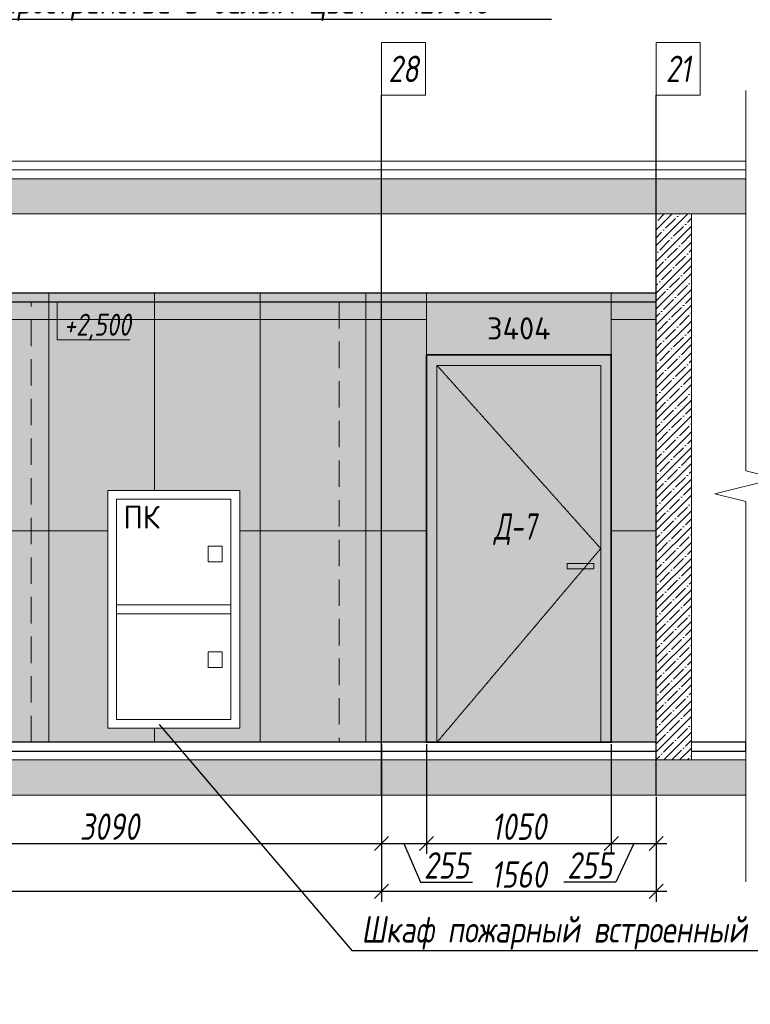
# Model space of a CAD drawing. Header units: millimetres. Extents: x -26888115 to 7466299, y -86687 to 22081.
# Tile 182 of 208: x 194461 to 198610, y 7076 to 12667. Entities that reach past the tile are written whole.
import ezdxf
from ezdxf import colors
from ezdxf.entities.mleader import LeaderData, LeaderLine
from ezdxf.math import Vec2, Vec3

# ---------------------------------------------------------------- set-up
doc = ezdxf.new("R2010")
doc.units = ezdxf.units.MM
for name, pattern in [('( Hidden )', [0.375, 0.25, -0.125]), ('DASHDOT', [25.4, 12.7, -6.35, 0, -6.35]), ('DASHED', [0.75, 0.5, -0.25]), ('DASHEDx20', [0.75, 0.5, -0.25])]:
    doc.linetypes.add(name, pattern=pattern)
doc.layers.get('Defpoints').update_dxf_attribs({"color": 31})
for name, color, linetype, lineweight in [('A-DETL-GENF', 7, 'Continuous', 5), ('dim_pot', 183, 'Continuous', 9), ('engineering', 20, 'Continuous', 13), ('meb', 26, 'Continuous', 15), ('Двери', 7, 'Continuous', 5), ('Отделка стен', 253, 'Continuous', 0)]:
    doc.layers.add(name, color=color, linetype=linetype, lineweight=lineweight)
doc.layers.add('dim_obm', color=7, linetype='Continuous', lineweight=9, true_color=0x005700)
doc.layers.add('dim_razv', color=7, linetype='DASHDOT', lineweight=9, true_color=0x285228)
doc.styles.add('fl_iso paper', font='isocpeur.ttf', dxfattribs={"width": 0.8, "oblique": 10})
doc.styles.add('GODT type AU', font='isocpeur.ttf')
doc.styles.add('GOST-2.304_Type-B', font='GOST_Common.ttf')
doc.styles.add('In tre', font='isocpeur.ttf', dxfattribs={"width": 0.8, "oblique": 10})
doc.dimstyles.new('In tre 1_50', dxfattribs={"dimtxt": 150, "dimasz": 80, "dimexe": 60, "dimexo": 10, "dimgap": 20, "dimtad": 1, "dimdec": 0, "dimrnd": 5, "dimzin": 0, "dimdsep": 46, "dimtxsty": 'fl_iso paper', "dimblk": 'OBLIQUE', "dimcen": 0, "dimdle": 60, "dimadec": 0, "dimazin": 0, "dimtfac": 1, "dimtdec": 0, "dimtofl": 0, "dimtmove": 1, "dimatfit": 1, "dimfxl": 40, "dimtolj": 1, "dimtzin": 0, "dimarcsym": 1})

# ---------------------------------------------------------------- blocks, each defined once
blk = doc.blocks.new('*U113')
at = {"color": 0, "linetype": 'ByBlock', "lineweight": -2}
for p, q in [((0, 0), (-6, 0)), ((80.34, 0), (0, 0)), ((167.69, 0), (87.34, 0)), ((167.69, 0), (173.69, 0))]:
    blk.add_line(p, q, dxfattribs=at)
blk.add_lwpolyline([(87.34, 0), (85.59, -7), (82.09, 7), (80.34, 0)], dxfattribs=at)
blk = doc.blocks.new('_Oblique')
at = {"color": 0, "linetype": 'ByBlock', "lineweight": -2}
blk.add_line((-0.5, -0.5), (0.5, 0.5), dxfattribs=at)
blk = doc.blocks.new('*D147')
at = {"layer": 'Defpoints', "color": 0, "linetype": 'ByBlock', "transparency": 16777216}
for p in [(193426, 8564), (196516, 8264), (196516, 7989.8)]:
    blk.add_point(p, dxfattribs=at)
at = {"layer": 'dim_razv', "color": 0, "linetype": 'ByBlock', "lineweight": -2, "transparency": 16777216}
for p, q in [((193426, 8554), (193426, 7929.8)), ((196516, 8254), (196516, 7929.8)), ((193366, 7989.8), (196576, 7989.8))]:
    blk.add_line(p, q, dxfattribs=at)
at = {"layer": 'dim_razv', "color": 0, "linetype": 'ByBlock', "lineweight": -2, "transparency": 16777216, "xscale": 80, "yscale": 80, "zscale": 80, "rotation": 180}
blk.add_blockref('_Oblique', (193426, 7989.8), dxfattribs=at)
at = {"layer": 'dim_razv', "color": 0, "linetype": 'ByBlock', "lineweight": -2, "transparency": 16777216, "xscale": 80, "yscale": 80, "zscale": 80}
blk.add_blockref('_Oblique', (196516, 7989.8), dxfattribs=at)
at = {"layer": 'dim_razv', "color": 0, "linetype": 'ByBlock', "transparency": 16777216, "insert": (194971, 8084.8), "char_height": 150, "attachment_point": 5, "style": 'fl_iso paper'}
blk.add_mtext('\\A1;3090', dxfattribs=at)
blk = doc.blocks.new('*D148')
at = {"layer": 'Defpoints', "color": 0, "linetype": 'ByBlock', "transparency": 16777216}
for p in [(196771, 8564), (197821, 8564), (197821, 7989.8)]:
    blk.add_point(p, dxfattribs=at)
at = {"layer": 'dim_razv', "color": 0, "linetype": 'ByBlock', "lineweight": -2, "transparency": 16777216}
for p, q in [((196771, 8554), (196771, 7929.8)), ((197821, 8554), (197821, 7929.8)), ((196711, 7989.8), (197881, 7989.8))]:
    blk.add_line(p, q, dxfattribs=at)
at = {"layer": 'dim_razv', "color": 0, "linetype": 'ByBlock', "lineweight": -2, "transparency": 16777216, "xscale": 80, "yscale": 80, "zscale": 80, "rotation": 180}
blk.add_blockref('_Oblique', (196771, 7989.8), dxfattribs=at)
at = {"layer": 'dim_razv', "color": 0, "linetype": 'ByBlock', "lineweight": -2, "transparency": 16777216, "xscale": 80, "yscale": 80, "zscale": 80}
blk.add_blockref('_Oblique', (197821, 7989.8), dxfattribs=at)
at = {"layer": 'dim_razv', "color": 0, "linetype": 'ByBlock', "transparency": 16777216, "insert": (197296, 8084.8), "char_height": 150, "attachment_point": 5, "style": 'fl_iso paper'}
blk.add_mtext('\\A1;1050', dxfattribs=at)
blk = doc.blocks.new('*D155')
at = {"layer": 'Defpoints', "color": 0, "linetype": 'ByBlock', "transparency": 16777216}
for p in [(176786, 8264), (196516, 8264), (196516, 7717.8)]:
    blk.add_point(p, dxfattribs=at)
at = {"layer": 'dim_razv', "color": 0, "linetype": 'ByBlock', "lineweight": -2, "transparency": 16777216}
for p, q in [((176786, 8254), (176786, 7657.8)), ((196516, 8254), (196516, 7657.8)), ((176726, 7717.8), (196576, 7717.8))]:
    blk.add_line(p, q, dxfattribs=at)
at = {"layer": 'dim_razv', "color": 0, "linetype": 'ByBlock', "lineweight": -2, "transparency": 16777216, "xscale": 80, "yscale": 80, "zscale": 80, "rotation": 180}
blk.add_blockref('_Oblique', (176786, 7717.8), dxfattribs=at)
at = {"layer": 'dim_razv', "color": 0, "linetype": 'ByBlock', "lineweight": -2, "transparency": 16777216, "xscale": 80, "yscale": 80, "zscale": 80}
blk.add_blockref('_Oblique', (196516, 7717.8), dxfattribs=at)
at = {"layer": 'dim_razv', "color": 0, "linetype": 'ByBlock', "transparency": 16777216, "insert": (186651, 7812.8), "char_height": 150, "attachment_point": 5, "style": 'fl_iso paper'}
blk.add_mtext('\\A1;19730', dxfattribs=at)
blk = doc.blocks.new('*D156')
at = {"layer": 'Defpoints', "color": 0, "linetype": 'ByBlock', "transparency": 16777216}
for p in [(196516, 8264), (198076, 8264), (198076, 7717.8)]:
    blk.add_point(p, dxfattribs=at)
at = {"layer": 'dim_razv', "color": 0, "linetype": 'ByBlock', "lineweight": -2, "transparency": 16777216}
for p, q in [((196516, 8254), (196516, 7657.8)), ((198076, 8254), (198076, 7657.8)), ((196456, 7717.8), (198136, 7717.8))]:
    blk.add_line(p, q, dxfattribs=at)
at = {"layer": 'dim_razv', "color": 0, "linetype": 'ByBlock', "lineweight": -2, "transparency": 16777216, "xscale": 80, "yscale": 80, "zscale": 80, "rotation": 180}
blk.add_blockref('_Oblique', (196516, 7717.8), dxfattribs=at)
at = {"layer": 'dim_razv', "color": 0, "linetype": 'ByBlock', "lineweight": -2, "transparency": 16777216, "xscale": 80, "yscale": 80, "zscale": 80}
blk.add_blockref('_Oblique', (198076, 7717.8), dxfattribs=at)
at = {"layer": 'dim_razv', "color": 0, "linetype": 'ByBlock', "transparency": 16777216, "insert": (197296, 7812.8), "char_height": 150, "attachment_point": 5, "style": 'fl_iso paper'}
blk.add_mtext('\\A1;1560', dxfattribs=at)
blk = doc.blocks.new('*D182')
at = {"layer": 'Defpoints', "color": 0, "linetype": 'ByBlock', "transparency": 16777216}
for p in [(196516, 8564), (196771, 8564), (196771, 7989.8)]:
    blk.add_point(p, dxfattribs=at)
at = {"layer": 'dim_razv', "color": 0, "linetype": 'ByBlock', "lineweight": -2, "transparency": 16777216}
for p, q in [((196516, 8554), (196516, 7929.8)), ((196771, 8554), (196771, 7929.8)), ((196456, 7989.8), (196831, 7989.8)), ((196643.5, 7989.8), (196738, 7769.8)), ((196738, 7769.8), (197032.5, 7769.8))]:
    blk.add_line(p, q, dxfattribs=at)
at = {"layer": 'dim_razv', "color": 0, "linetype": 'ByBlock', "lineweight": -2, "transparency": 16777216, "xscale": 80, "yscale": 80, "zscale": 80, "rotation": 180}
blk.add_blockref('_Oblique', (196516, 7989.8), dxfattribs=at)
at = {"layer": 'dim_razv', "color": 0, "linetype": 'ByBlock', "lineweight": -2, "transparency": 16777216, "xscale": 80, "yscale": 80, "zscale": 80}
blk.add_blockref('_Oblique', (196771, 7989.8), dxfattribs=at)
at = {"layer": 'dim_razv', "color": 0, "linetype": 'ByBlock', "transparency": 16777216, "insert": (196885.3, 7864.8), "char_height": 150, "attachment_point": 5, "style": 'fl_iso paper'}
blk.add_mtext('\\A1;255', dxfattribs=at)
blk = doc.blocks.new('*D183')
at = {"layer": 'Defpoints', "color": 0, "linetype": 'ByBlock', "transparency": 16777216}
for p in [(197821, 8264), (198076, 8264), (198076, 7989.8)]:
    blk.add_point(p, dxfattribs=at)
at = {"layer": 'dim_razv', "color": 0, "linetype": 'ByBlock', "lineweight": -2, "transparency": 16777216}
for p, q in [((197821, 8254), (197821, 7929.8)), ((198076, 8254), (198076, 7929.8)), ((197761, 7989.8), (198136, 7989.8)), ((197948.5, 7989.8), (197846, 7769.8)), ((197846, 7769.8), (197551.6, 7769.8))]:
    blk.add_line(p, q, dxfattribs=at)
at = {"layer": 'dim_razv', "color": 0, "linetype": 'ByBlock', "lineweight": -2, "transparency": 16777216, "xscale": 80, "yscale": 80, "zscale": 80, "rotation": 180}
blk.add_blockref('_Oblique', (197821, 7989.8), dxfattribs=at)
at = {"layer": 'dim_razv', "color": 0, "linetype": 'ByBlock', "lineweight": -2, "transparency": 16777216, "xscale": 80, "yscale": 80, "zscale": 80}
blk.add_blockref('_Oblique', (198076, 7989.8), dxfattribs=at)
at = {"layer": 'dim_razv', "color": 0, "linetype": 'ByBlock', "transparency": 16777216, "insert": (197698.8, 7864.8), "char_height": 150, "attachment_point": 5, "style": 'fl_iso paper'}
blk.add_mtext('\\A1;255', dxfattribs=at)

msp = doc.modelspace()

# ---------------------------------------------------------------- hatches: boundary and pattern name
at = {"layer": 'A-DETL-GENF'}
h = msp.add_hatch(dxfattribs=at)
h.set_pattern_fill('ANSI35', color=256, scale=20, style=0)
h.set_pattern_definition([(45, (32373.26, 722.8), (-89.80256, 89.80256), []), (45, (32463.07, 722.8), (-89.80256, 89.80256), [158.75, -31.75, 0, -31.75])])
h.paths.add_polyline_path([(154647.4, 11564), (198584.9, 11564), (198584.9, 11764), (154647.4, 11764)])
h.paths.add_polyline_path([(154647.4, 8264), (198584.9, 8264), (198584.9, 8464), (154647.4, 8464)])
h = msp.add_hatch(dxfattribs=at)
h.set_pattern_fill('ANSI35', color=256, scale=10, style=0)
h.set_pattern_definition([(45, (44870, 13356.9), (-44.90128, 44.90128), []), (45, (44914.9, 13356.9), (-44.90128, 44.90128), [79.375, -15.875, 0, -15.875])])
h.paths.add_polyline_path([(198076, 11564), (198276, 11564), (198276, 8464), (198076, 8464)])
at = {"layer": 'dim_obm'}
msp.add_hatch(color=256, dxfattribs=at).paths.add_polyline_path([(194742.7, 10996), (194674.7, 11064), (194606.6, 10996), (194618.2, 10984.4), (194674.7, 11040.9), (194731.1, 10984.4)], flags=0)
at = {"layer": 'dim_razv', "true_color": 0xeceae4, "transparency": 33554687}
h = msp.add_hatch(dxfattribs=at)
h.set_pattern_fill('AR-SAND', color=254, scale=3, angle=315)
h.paths.add_polyline_path([(155506, 8564), (155506, 11114), (162286, 11114), (162286, 8564), (161756, 8564), (161756, 10764), (160156, 10764), (160156, 8564)])
h.paths.add_polyline_path([(163986, 8564), (163986, 11114), (175456, 11114), (175456, 8564), (175226, 8564), (175226, 10764), (173776, 10764), (173776, 8564), (166506, 8564), (166506, 10744), (164546, 10744), (164546, 8564)])
h.paths.add_polyline_path([(172651, 8614), (173451, 8614), (173451, 9264), (172651, 9264)], flags=16)
h.paths.add_polyline_path([(176506, 11114), (179466, 11114), (179466, 8564), (176506, 8564)])
h.paths.add_polyline_path([(180516, 11114), (192376, 11114), (192376, 8564), (180516, 8564)])
h.paths.add_polyline_path([(182126, 9994), (182876, 9994), (182876, 8644), (182126, 8644)], flags=16)
h.paths.add_polyline_path([(194961, 9994), (195711, 9994), (195711, 8644), (194961, 8644)], flags=16)
h.paths.add_polyline_path([(193426, 11114), (196771, 11114), (196771, 8564), (193426, 8564)])
h.paths.add_polyline_path([(197821, 11114), (198076, 11114), (198076, 8564), (197821, 8564)])
at = {"layer": 'dim_razv', "true_color": 0xcccccc}
h = msp.add_hatch(dxfattribs=at)
h.set_pattern_fill('AR-SAND', color=254, scale=3, angle=315)
h.set_pattern_definition([(352.5, (76143.94, -2574.63), (100.42605, 107.2144), [0, -115.824, 0, -129.54, 0, -123.825]), (322.5, (76143.94, -2574.63), (247.41986, 56.70328), [0, -62.484, 0, -104.394, 0, -40.005]), (282.5, (76077.67, -2508.36), (168.0997, -167.48995), [0, -38.1, 0, -137.16, 0, -179.07]), (272.5, (76077.67, -2508.36), (209.26523, -114.68433), [0, -19.05, 0, -89.916, 0, -102.87])])
h.paths.add_polyline_path([(197571, 9579), (197721, 9579), (197721, 9549), (197571, 9549)])
at = {"layer": 'meb', "lineweight": 9, "true_color": 0x000000, "transparency": 33554687}
h = msp.add_hatch(dxfattribs=at)
h.set_pattern_fill('WOOD6', color=18, scale=500, angle=70, pattern_type=2)
h.set_pattern_definition([(65.6014, (43242.9, 13734.75), (171.008879, 469.846507), [32.596, -6486.6055]), (74.3987, (43280.486, 13721.068), (1582.275289, 5809.165425), [32.596, -6486.6065]), (66.9874, (43068.623, 13782.217), (171.0084906, 469.846981), [47.5655, -9465.5815]), (73.0127, (43040.432, 13792.478), (2608.34782, 8628.2388574), [47.5655, -9465.5825]), (65.4262, (43188.002, 13722.804), (2692.964117, 5936.9969055), [62.6995, -12477.2345]), (74.5739, (43314.86, 13676.631), (1582.2764426, 5809.1649888), [62.6995, -12477.2365]), (68.1525, (43100.649, 13738.635), (171.0092826, 469.8465317), [77.5405, -15430.521]), (71.8476, (42987.89, 13779.678), (4660.4585783, 14266.3986336), [77.5405, -15430.522]), (63.4182, (43140.162, 13737.556), (2008.926161, 4057.6106541), [65.4315, -13020.817]), (74.5739, (43366.544, 13657.82), (1582.2764426, 5809.1649888), [62.6995, -12477.2365]), (71.8476, (42947.954, 13794.214), (4660.4585783, 14266.3986336), [77.5405, -15430.522]), (70, (43253.25, 13361.2), (-469.8463, 171.01), [70, -430]), (70, (43201.57, 13380), (-469.8463, 171.01), [70, -430]), (70, (43084.1, 13422.74), (-469.8463, 171.01), [70, -430]), (69.209, (43010.3424, 13449.5903), (12954.03862925, 34127.60422081), [72.507, -72434.4025]), (69.5225, (42972.912, 13463.214), (171.01042241, 469.84603378), [100.0035, -59902.08]), (82.609, (42931.997, 13478.106), (4409.75308902, 34044.93653618), [48.674, -38890.441]), (61.4686, (42947.853, 13472.334), (1666.9538994, 3117.900554), [50.5595, -10061.3315]), (70.4775, (42908.7, 13486.585), (19880.30710864, 56082.73736222), [100.0035, -59902.08]), (70.7899, (42871.268, 13500.209), (11839.88184324, 34001.03541368), [72.507, -36430.962]), (70.7899, (42831.3314, 13514.745), (11839.88184324, 34001.03541368), [72.507, -36430.962]), (76.0724, (43108.051, 13488.52), (3378.7563056, 13668.722228), [118.163, -23514.439]), (63.9277, (43225.512, 13445.767), (4188.85944166, 8585.06869065), [118.163, -23514.4345]), (76.0724, (43036.079, 13517.376), (3378.7563056, 13668.722228), [118.163, -23514.439]), (63.9277, (42895.126, 13568.668), (4188.85944166, 8585.06869065), [118.163, -23514.4345]), (85.9453, (43187.3, 13523.525), (43.186263, 1580.547963), [36.4005, -3603.6525]), (80.954, (43152.263, 13485.73), (385.2068691, 2520.240605), [78.9385, -15708.7115]), (59.0461, (43189.85, 13472.05), (6795.4575344, 11360.9666392), [78.9385, -15708.706]), (80.954, (43007.897, 13556.898), (385.2068691, 2520.240605), [78.9385, -15708.7115]), (59.0461, (42942.119, 13580.84), (6795.4575344, 11360.9666392), [78.9385, -15708.706]), (74.7636, (43062.344, 13494.514), (1411.268487, 5339.318), [120.416, -5900.381]), (63.9277, (43277.195, 13426.956), (4188.85944166, 8585.06869065), [118.163, -23514.4345]), (63.9277, (42855.189, 13583.204), (4188.85944166, 8585.06869065), [118.163, -23514.4345]), (46.8016, (42959.2, 13569.3), (1794.733447, 2007.214747), [38.079, -3769.802]), (63.9911, (42938.258, 13526.375), (2179.9383233, 4527.455938), [47.7625, -9504.722]), (73.3664, (43128.606, 13406.546), (2266.322845, 7688.5481597), [82.6425, -8432.05]), (66.6337, (43157.073, 13396.185), (171.00869, 469.8466143), [82.6425, -8432.049]), (71.5911, (43043.389, 13437.562), (5515.5177835, 16615.6266733), [60.023, -17946.92]), (70, (43136.5, 13603.2), (-469.8463, 171.01), [62.5, -437.5]), (70, (43277.45, 13551.9), (-469.8463, 171.01), [62.5, -437.5]), (51.5652, (43219.8, 13642.06), (171.00867, 469.84671), [31.623, -1549.5145]), (63.2903, (43200.57, 13603.83), (2008.926495, 4057.6104033), [42.793, -8515.826]), (76.3401, (43189.876, 13559.835), (898.24016, 3929.77849), [45.277, -4482.415]), (80.6196, (43234.313, 13594.21), (385.2061187, 2520.240567), [40.697, -8098.712]), (92.6198, (43240.946, 13634.362), (-212.463999, 3801.952825), [32.5, -6467.497]), (70, (43164.67, 13563.7), (-469.8463, 171.01), [95, -405]), (70, (43230.45, 13539.75), (-469.8463, 171.01), [95, -405]), (73.3664, (43020.308, 13634.855), (2266.322845, 7688.5481597), [85.147, -8429.5455]), (66.6337, (42982.72, 13648.535), (171.00869, 469.8466143), [85.147, -8429.545]), (70, (43329.13, 13533.1), (-469.8463, 171.01), [62.5, -437.5]), (51.5652, (43187.3, 13523.53), (171.00867, 469.84671), [55.34, -1525.7975]), (65.2365, (43221.703, 13566.874), (171.009178, 469.846743), [30.104, -5990.692]), (77.4314, (42972.002, 13516.754), (1625.459454, 7389.714305), [57.987, -11539.4265]), (88.4349, (42984.62, 13573.35), (-127.82536, 1110.70212), [23.717, -1557.4215]), (63.66, (43157.87, 13661.94), (171.008346, 469.847107), [67.9155, -4459.7755]), (76.3401, (43298.82, 13610.637), (898.24016, 3929.77849), [67.9155, -4459.7765]), (71.273, (43064.521, 13632.065), (7054.6075495, 20844.2438088), [112.528, -22393.0265]), (68.7271, (42947.052, 13674.815), (171.0088508, 469.8466633), [112.528, -22393.0255]), (61.0275, (43197.166, 13652.957), (3162.809465, 5765.986942), [48.0885, -9569.6]), (70, (43094, 13610.7), (-469.8463, 171.01), [135, -365]), (76.3401, (43350.505, 13591.826), (898.24016, 3929.77849), [67.9155, -4459.7765]), (68.7271, (42907.115, 13689.351), (171.0088508, 469.8466633), [112.528, -22393.0255]), (60.5378, (43220.46, 13695.03), (171.009083, 469.84671), [45.6205, -2995.7595]), (70, (43044.7, 13716.44), (-469.8463, 171.01), [70, -430]), (70, (43016.5, 13726.7), (-469.8463, 171.01), [70, -430]), (79.211, (43262.944, 13629.016), (556.2152697, 2990.0877084), [93.7085, -18647.955]), (76.4916, (42988.8258, 13928.33), (14455.54399161, 60185.545455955), [57.862, -83980.958]), (76.4916, (43028.7628, 13913.794), (14455.54399161, 60185.545455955), [57.862, -83980.958]), (80.0418, (43065.6607, 13876.4108), (8425.60322164, 48013.86418706), [81.2445, -57297.7555]), (62.093, (43087.218, 13825.997), (6838.6377563, 12941.5171704), [121.152, -18051.623]), (63.5515, (43155.5792, 13867.627), (13892.44688303, 27933.073674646), [57.866, -89005.62]), (67.1373, (43185.471, 13832.803), (171.0122466, 469.845349), [50.0625, -9962.4325]), (71.7899, (43230.107, 13816.557), (4831.4685046, 14736.2447852), [80.039, -15927.7715]), (70, (43286.07, 13838.75), (-469.8463, 171.01), [40, -460]), (70, (43314.26, 13828.5), (-469.8463, 171.01), [40, -460]), (68.2101, (43342.87, 13775.515), (171.0098556, 469.8463527), [80.039, -15927.7715]), (68.2101, (43394.553, 13756.704), (171.0098556, 469.8463527), [80.039, -15927.7715]), (66.4238, (43214.077, 13779.825), (171.009185, 469.8468474), [40.078, -7975.5305]), (73.5763, (43331.538, 13737.072), (2095.3090965, 7218.702968), [40.078, -7975.5315]), (66.4238, (43129.504, 13810.606), (171.009185, 469.8468474), [40.078, -7975.5305]), (73.5763, (43012.044, 13853.355), (2095.3090965, 7218.702968), [40.078, -7975.5315]), (66.4238, (43256.363, 13764.434), (171.009185, 469.8468474), [40.078, -7975.5305]), (73.5763, (43289.252, 13752.463), (2095.3090965, 7218.702968), [40.078, -7975.5315]), (66.4238, (43169.44, 13796.07), (171.009185, 469.8468474), [40.078, -7975.5305]), (73.5763, (43383.22, 13718.26), (2095.3090965, 7218.702968), [40.078, -7975.5315]), (73.5763, (42972.107, 13867.89), (2095.3090965, 7218.702968), [40.078, -7975.5315]), (73.5763, (43054.33, 13837.968), (2095.3090965, 7218.702968), [40.078, -7975.5315]), (63.66, (43145.535, 13847.34), (171.008346, 469.847107), [22.6385, -4505.0525]), (76.3401, (43023.37, 13891.8), (898.24016, 3929.77849), [22.6385, -4505.0535]), (76.3401, (42983.435, 13906.34), (898.24016, 3929.77849), [22.6385, -4505.0535]), (70.2731, (43272.4, 13801.17), (-469.8466, 171.0099), [40.0005, -460.005]), (70, (43300.6, 13790.9), (-469.8463, 171.01), [40, -460]), (51.5652, (43104.12, 13923.6), (171.00867, 469.84671), [23.717, -1557.4205]), (92.6198, (43104.12, 13923.603), (-212.463999, 3801.952825), [24.375, -6475.622]), (71.5911, (43204.922, 13878.933), (5515.5177835, 16615.6266733), [30.012, -17976.931])])
h.paths.add_polyline_path([(196771, 10764), (197821, 10764), (197821, 11114), (196771, 11114)])
h.paths.add_polyline_path([(196771, 10764), (197821, 10764), (197821, 8564), (196771, 8564)])

# ---------------------------------------------------------------- linework, layer by layer
at = {"lineweight": 13}
for points in [[(196516, 11114), (196516, 12237.6)], [(198076, 11114), (198076, 12237.6)], [(198276, 8514), (198584.9, 8514), (198584.9, 8464), (154647.4, 8464), (154647.4, 8514), (155306, 8514)], [(155506, 8514), (198076, 8514)]]:
    msp.add_lwpolyline(points, dxfattribs=at)
at = {"lineweight": 30}
for points in [[(196516, 8264), (196516, 12237.6)], [(198076, 8264), (198076, 12237.6)], [(198076, 8564), (155506, 8564)], [(198276, 8514), (198584.9, 8514), (198584.9, 8564), (198276, 8564)], [(155506, 8514), (198076, 8514)]]:
    msp.add_lwpolyline(points, dxfattribs=at)
at = {"lineweight": 13}
for points in [[(154647.4, 11814), (198584.9, 11814), (198584.9, 11864), (154647.4, 11864)], [(198584.9, 11764), (154647.4, 11764), (154647.4, 11814), (198584.9, 11814)], [(154647.4, 11564), (198584.9, 11564), (198584.9, 11764), (154647.4, 11764)], [(198276, 8464), (198076, 8464), (198076, 11564), (198276, 11564)], [(198076, 11564), (198276, 11564), (198276, 8464), (198076, 8464)], [(193426, 11114), (196771, 11114), (196771, 8564), (193426, 8564)], [(196771, 10764), (197821, 10764), (197821, 11114), (196771, 11114)], [(197821, 11114), (198076, 11114), (198076, 8564), (197821, 8564)], [(196831, 10704), (197761, 10704), (197761, 8564), (196831, 8564)], [(194961, 8644), (194961, 9994), (195711, 9994), (195711, 8644)], [(194961, 9994), (195711, 9994), (195711, 8644), (194961, 8644)], [(195011, 8694), (195011, 9944), (195661, 9944), (195661, 8694)], [(195531, 9587.8), (195531, 9677.8), (195611, 9677.8), (195611, 9587.8)], [(197571, 9579), (197721, 9579), (197721, 9549), (197571, 9549)], [(195011, 9344), (195661, 9344), (195661, 9294), (195011, 9294)], [(195531, 8987.8), (195531, 9077.8), (195611, 9077.8), (195611, 8987.8)], [(154647.4, 8264), (198584.9, 8264), (198584.9, 8464), (154647.4, 8464)]]:
    msp.add_lwpolyline(points, close=True, dxfattribs=at)
at = {"lineweight": 30}
msp.add_lwpolyline([(198076, 11114), (155506, 11114), (155506, 11064), (198076, 11064)], close=True, dxfattribs=at)
at = {"color": 8, "linetype": 'DASHED', "lineweight": 0, "ltscale": 300}
msp.add_lwpolyline([(194526, 8564), (194526, 11064), (196276, 11064), (196276, 8564)], dxfattribs=at)
at = {"lineweight": 35}
msp.add_lwpolyline([(196771, 10764), (197821, 10764), (197821, 8564), (196771, 8564)], close=True, dxfattribs=at)
at = {"linetype": '( Hidden )', "lineweight": 13, "ltscale": 10}
msp.add_lwpolyline([(196831, 10704), (197761, 9664), (196831, 8564)], dxfattribs=at)
at = {"layer": 'dim_obm'}
msp.add_lwpolyline([(194674.7, 11064), (194674.7, 10984), (194674.7, 10848.5), (195085.6, 10848.5)], dxfattribs=at)
at = {"layer": 'dim_pot', "color": 10, "lineweight": 0}
for points in [[(196516, 12537.6), (196766, 12537.6), (196766, 12237.6), (196516, 12237.6)], [(198076, 12537.6), (198326, 12537.6), (198326, 12237.6), (198076, 12237.6)]]:
    msp.add_lwpolyline(points, close=True, dxfattribs=at)
at = {"layer": 'Отделка стен', "transparency": 33554687}
for points in [[(194026, 11114), (194026, 10964), (194626, 10964), (194626, 11114)], [(194626, 11114), (194626, 10964), (195226, 10964), (195226, 11114)], [(195226, 11114), (195226, 10964), (195826, 10964), (195826, 11114)], [(195826, 11114), (195826, 10964), (196426, 10964), (196426, 11114)], [(196426, 11114), (196426, 10964), (196771, 10964), (196771, 11114)], [(197821, 11114), (197821, 10964), (198076, 10964), (198076, 11114)], [(194026, 10964), (194026, 9764), (194626, 9764), (194626, 10964)], [(195826, 10964), (195826, 9764), (196426, 9764), (196426, 10964)], [(196426, 10964), (196426, 9764), (196771, 9764), (196771, 10964)], [(197821, 10964), (197821, 9764), (198076, 9764), (198076, 10964)], [(194026, 9764), (194026, 8564), (194626, 8564), (194626, 9764)], [(195826, 9764), (195826, 8564), (196426, 8564), (196426, 9764)], [(196426, 9764), (196426, 8564), (196771, 8564), (196771, 9764)], [(197821, 9764), (197821, 8564), (198076, 8564), (198076, 9764)]]:
    msp.add_lwpolyline(points, close=True, dxfattribs=at)
for points in [[(195226, 9994), (195226, 10964), (194626, 10964), (194626, 9764), (194961, 9764)], [(195711, 9764), (195826, 9764), (195826, 10964), (195226, 10964), (195226, 9994)], [(194961, 9764), (194626, 9764), (194626, 8564), (195226, 8564), (195226, 8644)], [(195226, 8644), (195226, 8564), (195826, 8564), (195826, 9764), (195711, 9764)]]:
    msp.add_lwpolyline(points, dxfattribs=at)

# ---------------------------------------------------------------- block references
at = {"lineweight": 13, "xscale": 25, "yscale": 25, "zscale": 25, "rotation": 270}
msp.add_blockref('*U113', (198584.9, 12114.3), dxfattribs=at)

# ---------------------------------------------------------------- texts
at = {"layer": 'dim_obm', "insert": (194713.1, 10997.7), "char_height": 125, "attachment_point": 1, "line_spacing_factor": 0.666667, "style": 'fl_iso paper'}
msp.add_mtext('+2,500', dxfattribs=at)
at = {"layer": 'dim_pot', "color": 10, "lineweight": 0, "char_height": 150, "attachment_point": 5, "style": 'fl_iso paper'}
for s, insert in [('28', (196641, 12387.6)), ('21', (198201, 12387.6))]:
    msp.add_mtext_dynamic_manual_height_columns(s, width=190.261, gutter_width=1350, heights=[0], dxfattribs=dict(at, insert=insert))
at = {"layer": 'dim_razv', "color": 254, "true_color": 0xcccccc, "insert": (197296, 10914), "char_height": 125, "attachment_point": 5, "style": 'GODT type AU'}
msp.add_mtext_dynamic_manual_height_columns('3404', width=166.384, gutter_width=12.5, heights=[0], dxfattribs=at)
at = {"layer": 'engineering', "color": 0, "linetype": 'DASHEDx20', "ltscale": 4, "transparency": 33554687, "insert": (195153.1, 9842.2), "char_height": 130, "attachment_point": 5, "style": 'GOST-2.304_Type-B'}
msp.add_mtext('ПК', dxfattribs=at)
at = {"layer": 'Двери', "lineweight": 0, "insert": (197274.2, 9773.4), "char_height": 150, "attachment_point": 5, "style": 'fl_iso paper'}
msp.add_mtext_dynamic_manual_height_columns('{\\W0.7;Д-7}', width=190.261, gutter_width=1350, heights=[0], dxfattribs=at)

# ---------------------------------------------------------------- dimensions: what is measured, and where the dimension line sits
at = {"layer": 'dim_razv', "linetype": 'ByBlock'}
for base, p1, p2, picture, middle in [((196516, 7989.8), (193426, 8564), (196516, 8264), '*D147', (194971, 8084.8)), ((197821, 7989.8), (196771, 8564), (197821, 8564), '*D148', (197296, 8084.8)), ((196516, 7717.8), (176786, 8264), (196516, 8264), '*D155', (186651, 7812.8)), ((198076, 7717.8), (196516, 8264), (198076, 8264), '*D156', (197296, 7812.8))]:
    dim = msp.add_linear_dim(base=base, p1=p1, p2=p2, dimstyle='In tre 1_50', dxfattribs=at)
    dim.commit()
    dim.dimension.update_dxf_attribs({"geometry": picture, "text_midpoint": middle})
for base, p1, p2, picture, middle in [((196771, 7989.8), (196516, 8564), (196771, 8564), '*D182', (196758, 7769.8)), ((198076, 7989.8), (197821, 8264), (198076, 8264), '*D183', (197826, 7769.8))]:
    dim = msp.add_linear_dim(base=base, p1=p1, p2=p2, dimstyle='In tre 1_50', dxfattribs=at)
    dim.commit()
    dim.dimension.update_dxf_attribs({"geometry": picture, "text_midpoint": middle, "dimtype": 160})

# ---------------------------------------------------------------- leaders
at = {"layer": 'dim_razv', "color": 0, "linetype": 'ByBlock'}
ml = msp.add_multileader_mtext('Standard', dxfattribs=at)
ml.set_content('Отделка дверного полотна и стены над дверным проемом в один цвет,\\Pотделка над дверью - дверным добором', style='In tre')
ml.set_leader_properties()
ml.build(insert=Vec2(0, 0))
ml.multileader.update_dxf_attribs({"text_left_attachment_type": 6, "text_right_attachment_type": 6, "dogleg_length": 1, "arrow_head_size": 0, "scale": 50})
ctx = ml.context
ctx.base_point, ctx.scale, ctx.char_height, ctx.arrow_head_size, ctx.landing_gap_size, ctx.plane_origin = Vec3(180862.2, 13244.7), 50, 150, 0, 4.5, Vec3(191689.1, 10903.5)
ctx.left_attachment, ctx.right_attachment = 6, 6
notes = []
notes.append((ctx, [(1, (1, 1, 0), (180812.2, 13244.7), (1, 0), 50, [(1, [(180316.7, 10937.7)], 0, [])])]))
ctx.mtext.insert, ctx.mtext.width, ctx.mtext.defined_height, ctx.mtext.flow_direction = Vec3(180866.7, 13439.7), 3092.716, 696.6, 5
ml = msp.add_multileader_mtext('Standard', dxfattribs=at)
ml.set_content('Плитка керамогранитная, настенная, размер плитки 600х1200мм, расположить вертикально', style='In tre')
ml.set_leader_properties()
ml.build(insert=Vec2(0, 0))
ml.multileader.update_dxf_attribs({"text_left_attachment_type": 6, "text_right_attachment_type": 6, "dogleg_length": 1, "arrow_head_size": 0, "scale": 50})
ctx = ml.context
ctx.base_point, ctx.scale, ctx.char_height, ctx.arrow_head_size, ctx.landing_gap_size, ctx.plane_origin = Vec3(172602.6, 13201.1), 50, 150, 0, 4.5, Vec3(174616.7, 12398)
ctx.left_attachment, ctx.right_attachment = 6, 6
notes.append((ctx, [(1, (1, 1, 0), (172552.6, 13201.1), (1, 0), 50, [(1, [(171985.4, 10824.6)], 0, [])])]))
ctx.mtext.insert, ctx.mtext.width, ctx.mtext.defined_height, ctx.mtext.flow_direction = Vec3(172607.1, 13396.1), 3060.297, 696.6, 5
ml = msp.add_multileader_mtext('Standard', dxfattribs=at)
ml.set_content('Цифры номера квартиры (аппартаментов), цвет металлический светлый, \\Pвысота номера - 130*мм', style='In tre')
ml.set_leader_properties()
ml.build(insert=Vec2(0, 0))
ml.multileader.update_dxf_attribs({"text_left_attachment_type": 6, "text_right_attachment_type": 6, "dogleg_length": 1, "arrow_head_size": 0, "scale": 50})
ctx = ml.context
ctx.base_point, ctx.scale, ctx.char_height, ctx.arrow_head_size, ctx.landing_gap_size, ctx.plane_origin = Vec3(176169.3, 13204.5), 50, 150, 0, 4.5, Vec3(191231.8, 11137.7)
ctx.left_attachment, ctx.right_attachment = 6, 6
notes.append((ctx, [(0, (1, 1, 0), (179590.6, 13204.5), (-1, 0), 50, [(1, [(179888.4, 10969.2)], 0, [])])]))
ctx.mtext.insert, ctx.mtext.width, ctx.mtext.defined_height, ctx.mtext.flow_direction = Vec3(176173.8, 13399.5), 3469.079, 696.6, 5
ml = msp.add_multileader_mtext('Standard', dxfattribs=at)
ml.set_content('Потолок подвесной, реечный\\Pрейка 50х50 белого цвета, шаг рейки 120-125мм', style='In tre')
ml.set_leader_properties()
ml.build(insert=Vec2(0, 0))
ml.multileader.update_dxf_attribs({"text_left_attachment_type": 6, "text_right_attachment_type": 6, "dogleg_length": 1, "arrow_head_size": 0, "scale": 50})
ctx = ml.context
ctx.base_point, ctx.scale, ctx.char_height, ctx.arrow_head_size, ctx.landing_gap_size, ctx.plane_origin = Vec3(167536.3, 12932.2), 50, 150, 0, 4.5, Vec3(176183.4, 11137.7)
ctx.left_attachment, ctx.right_attachment = 6, 6
notes.append((ctx, [(0, (1, 1, 0), (169788.2, 12932.2), (-1, 0), 50, [(1, [(169971, 11114)], 0, [])])]))
ctx.mtext.insert, ctx.mtext.width, ctx.mtext.defined_height, ctx.mtext.flow_direction = Vec3(167540.8, 13127.2), 2509.515, 696.6, 5
ml = msp.add_multileader_mtext('Standard', dxfattribs=at)
ml.set_content('Потолок подвесной, реечный\\Pрейка 50х50 белого цвета, шаг рейки 120-125мм', style='In tre')
ml.set_leader_properties()
ml.build(insert=Vec2(0, 0))
ml.multileader.update_dxf_attribs({"text_left_attachment_type": 6, "text_right_attachment_type": 6, "dogleg_length": 1, "arrow_head_size": 0, "scale": 50})
ctx = ml.context
ctx.base_point, ctx.scale, ctx.char_height, ctx.arrow_head_size, ctx.landing_gap_size, ctx.plane_origin = Vec3(188312.7, 12932.2), 50, 150, 0, 4.5, Vec3(202119.8, 11137.7)
ctx.left_attachment, ctx.right_attachment = 6, 6
notes.append((ctx, [(0, (1, 1, 0), (190564.5, 12932.2), (-1, 0), 50, [(1, [(190747.4, 11114)], 0, [])])]))
ctx.mtext.insert, ctx.mtext.width, ctx.mtext.defined_height, ctx.mtext.flow_direction = Vec3(188317.2, 13127.2), 2509.515, 696.6, 5
ml = msp.add_multileader_mtext('Standard', dxfattribs=at)
ml.set_content('Решетка вентиляционная декоративная 850х400 в цвет стен', style='In tre')
ml.set_leader_properties()
ml.build(insert=Vec2(0, 0))
ml.multileader.update_dxf_attribs({"text_left_attachment_type": 6, "text_right_attachment_type": 6, "dogleg_length": 1, "arrow_head_size": 0, "scale": 50})
ctx = ml.context
ctx.base_point, ctx.scale, ctx.char_height, ctx.arrow_head_size, ctx.landing_gap_size, ctx.plane_origin = Vec3(160385.8, 12847.8), 50, 150, 0, 4.5, Vec3(169956.1, 10760)
ctx.left_attachment, ctx.right_attachment = 6, 6
notes.append((ctx, [(0, (1, 1, 0), (163293.1, 12847.8), (-1, 0), 50, [(1, [(163651, 11517.5)], 0, [])])]))
ctx.mtext.insert, ctx.mtext.width, ctx.mtext.defined_height, ctx.mtext.flow_direction = Vec3(160390.3, 13042.8), 2996.732, 696.6, 5
ml = msp.add_multileader_mtext('Standard', dxfattribs=at)
ml.set_content('Окраска запотолочного пространства в белый цвет RAL9016', style='In tre')
ml.set_leader_properties()
ml.build(insert=Vec2(0, 0))
ml.multileader.update_dxf_attribs({"text_left_attachment_type": 6, "text_right_attachment_type": 6, "dogleg_length": 1, "arrow_head_size": 0, "scale": 50})
ctx = ml.context
ctx.base_point, ctx.scale, ctx.char_height, ctx.arrow_head_size, ctx.landing_gap_size, ctx.plane_origin = Vec3(192558.8, 12670.9), 50, 150, 0, 4.5, Vec3(202653.4, 9153.1)
ctx.left_attachment, ctx.right_attachment = 6, 6
notes.append((ctx, [(0, (1, 1, 0), (192508.8, 12670.9), (1, 0), 50, [(0, [(192218.5, 11376.2)], 0, [])])]))
ctx.mtext.insert, ctx.mtext.width, ctx.mtext.flow_direction = Vec3(192563.3, 12850.9), 3148.852, 5
ml = msp.add_multileader_mtext('Standard', dxfattribs=at)
ml.set_content('Розетка для уборочного инвентаря, \\Pв цвет стен', style='In tre')
ml.set_leader_properties()
ml.build(insert=Vec2(0, 0))
ml.multileader.update_dxf_attribs({"text_left_attachment_type": 6, "text_right_attachment_type": 6, "dogleg_length": 1, "arrow_head_size": 0, "scale": 50})
ctx = ml.context
ctx.base_point, ctx.scale, ctx.char_height, ctx.arrow_head_size, ctx.landing_gap_size, ctx.plane_origin = Vec3(185240.8, 7339.3), 50, 150, 0, 4.5, Vec3(191349.5, 7218.9)
ctx.left_attachment, ctx.right_attachment = 6, 6
notes.append((ctx, [(0, (1, 1, 0), (188076.9, 7339.3), (-1, 0), 50, [(1, [(187826, 8814)], 0, [])])]))
ctx.mtext.insert, ctx.mtext.width, ctx.mtext.defined_height, ctx.mtext.flow_direction = Vec3(185245.3, 7519.3), 3060.297, 696.6, 5
ml = msp.add_multileader_mtext('Standard', dxfattribs=at)
ml.set_content('Зеркало на стене, выполнить в один уровень с отделкой стен', style='In tre')
ml.set_leader_properties()
ml.build(insert=Vec2(0, 0))
ml.multileader.update_dxf_attribs({"text_left_attachment_type": 6, "text_right_attachment_type": 6, "dogleg_length": 1, "arrow_head_size": 0, "scale": 50})
ctx = ml.context
ctx.base_point, ctx.scale, ctx.char_height, ctx.arrow_head_size, ctx.landing_gap_size, ctx.plane_origin = Vec3(159178.8, 7381.7), 50, 150, 0, 4.5, Vec3(168730.8, 5587.2)
ctx.left_attachment, ctx.right_attachment = 6, 6
notes.append((ctx, [(0, (1, 1, 0), (162071.4, 7381.7), (-1, 0), 20, [(1, [(163189.1, 8664)], 0, [])])]))
ctx.mtext.insert, ctx.mtext.width, ctx.mtext.defined_height, ctx.mtext.flow_direction = Vec3(159183.3, 7576.7), 3043.138, 696.6, 5
ml = msp.add_multileader_mtext('Standard', dxfattribs=at)
ml.set_content('Решетка вентиляционная декоративная 700х550 в цвет стен', style='In tre')
ml.set_leader_properties()
ml.build(insert=Vec2(0, 0))
ml.multileader.update_dxf_attribs({"text_left_attachment_type": 6, "text_right_attachment_type": 6, "dogleg_length": 1, "arrow_head_size": 0, "scale": 50})
ctx = ml.context
ctx.base_point, ctx.scale, ctx.char_height, ctx.arrow_head_size, ctx.landing_gap_size, ctx.plane_origin = Vec3(169534.2, 7381.7), 50, 150, 0, 4.5, Vec3(178397.5, 5587.2)
ctx.left_attachment, ctx.right_attachment = 6, 6
notes.append((ctx, [(0, (1, 1, 0), (172429.5, 7381.7), (-1, 0), 50, [(1, [(172835.9, 8664)], 0, [])])]))
ctx.mtext.insert, ctx.mtext.width, ctx.mtext.defined_height, ctx.mtext.flow_direction = Vec3(169538.7, 7576.7), 3043.138, 696.6, 5
ml = msp.add_multileader_mtext('Standard', dxfattribs=at)
ml.set_content('Шкаф пожарный встроенный', style='In tre')
ml.set_leader_properties()
ml.build(insert=Vec2(0, 0))
ml.multileader.update_dxf_attribs({"text_left_attachment_type": 6, "text_right_attachment_type": 6, "dogleg_length": 1, "arrow_head_size": 0, "scale": 50})
ctx = ml.context
ctx.base_point, ctx.scale, ctx.char_height, ctx.arrow_head_size, ctx.landing_gap_size, ctx.plane_origin = Vec3(182776.1, 7381.7), 50, 150, 0, 4.5, Vec3(197411.1, 5587.2)
ctx.left_attachment, ctx.right_attachment = 6, 6
notes.append((ctx, [(1, (1, 1, 0), (182726.1, 7381.7), (1, 0), 50, [(1, [(182459.5, 8664)], 0, [])])]))
ctx.mtext.insert, ctx.mtext.width, ctx.mtext.defined_height, ctx.mtext.flow_direction = Vec3(182780.6, 7576.7), 2509.515, 696.6, 5
ml = msp.add_multileader_mtext('Standard', dxfattribs=at)
ml.set_content('Шкаф пожарный встроенный', style='In tre')
ml.set_leader_properties()
ml.build(insert=Vec2(0, 0))
ml.multileader.update_dxf_attribs({"text_left_attachment_type": 6, "text_right_attachment_type": 6, "dogleg_length": 1, "arrow_head_size": 0, "scale": 50})
ctx = ml.context
ctx.base_point, ctx.scale, ctx.char_height, ctx.arrow_head_size, ctx.landing_gap_size, ctx.plane_origin = Vec3(196397.5, 7381.7), 50, 150, 0, 4.5, Vec3(210204.7, 5587.2)
ctx.left_attachment, ctx.right_attachment = 6, 6
notes.append((ctx, [(1, (1, 1, 0), (196347.5, 7381.7), (1, 0), 50, [(1, [(195253, 8664)], 0, [])])]))
ctx.mtext.insert, ctx.mtext.width, ctx.mtext.defined_height, ctx.mtext.flow_direction = Vec3(196402, 7576.7), 2509.515, 696.6, 5
for ctx, leaders in notes:
    for number, flags, end, landing, length, lines in leaders:
        leader = LeaderData()
        leader.index, (leader.has_last_leader_line, leader.has_dogleg_vector, leader.attachment_direction) = number, flags
        leader.last_leader_point, leader.dogleg_vector, leader.dogleg_length = Vec3(end), Vec3(landing), length
        for number, points, colour, breaks in lines:
            line = LeaderLine()
            line.index, line.vertices, line.color, line.breaks = number, Vec3.list(points), colors.encode_raw_color(colour), breaks
            leader.lines.append(line)
        ctx.leaders.append(leader)

doc.saveas('drawing.dxf')
